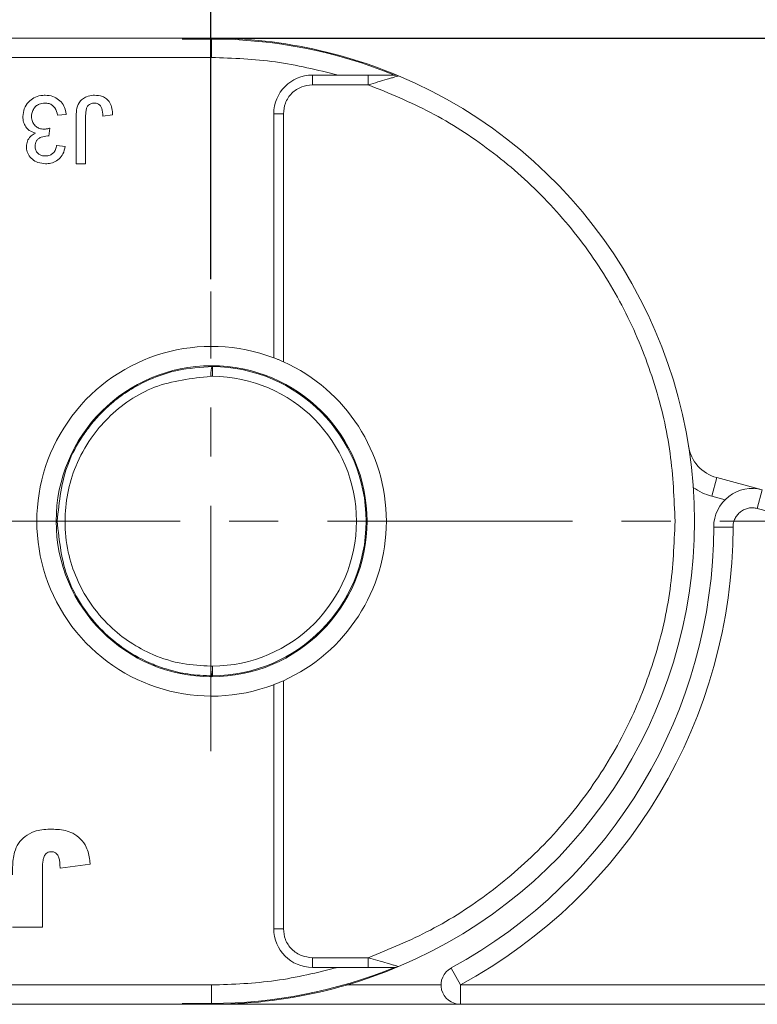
# Model space of a CAD drawing. Header units: millimetres. Extents: x 8853 to 11418, y 45 to 1005.
# Tile 253 of 256: x 11167 to 11205, y 427 to 478. Entities that reach past the tile are written whole.
import ezdxf

# ---------------------------------------------------------------- set-up
doc = ezdxf.new("R2010")
doc.units = ezdxf.units.MM
doc.linetypes.add('CENTERX2', pattern=[20.32, 12.7, -2.54, 2.54, -2.54])
doc.styles.get("Standard").update_dxf_attribs({"font": '仿宋_GB2312_0.TTF', "width": 0.8})
doc.dimstyles.new('ISO-35.1', dxfattribs={"dimtxt": 9, "dimasz": 7.5, "dimexe": 5, "dimexo": 0.625, "dimgap": 2.5, "dimtad": 1, "dimdsep": 46, "dimtxsty": 'Standard', "dimcen": 2.5, "dimadec": 0, "dimazin": 0, "dimtfac": 1, "dimtmove": 0, "dimatfit": 3, "dimfxl": 0, "dimarcsym": 0})

# ---------------------------------------------------------------- blocks, each defined once
blk = doc.blocks.new('*D72')
at = {"color": 0, "lineweight": -2, "transparency": 16777216}
for p, q in [((10888.187, 618.228), (11340.17, 618.228)), ((11335.17, 610.728), (11335.17, 434.54)), ((11229.398, 427.04), (11340.17, 427.04))]:
    blk.add_line(p, q, dxfattribs=at)
at = {"color": 0, "lineweight": 9, "transparency": 16777216}
for points in [[(11333.92, 610.728), (11336.42, 610.728), (11335.17, 618.228)], [(11333.92, 434.54), (11336.42, 434.54), (11335.17, 427.04)]]:
    blk.add_solid(points, dxfattribs=at)
at = {"layer": 'Defpoints', "color": 0, "lineweight": 9, "transparency": 16777216}
for p in [(10887.562, 618.228), (11228.773, 427.04), (11335.17, 427.04)]:
    blk.add_point(p, dxfattribs=at)
at = {"color": 0, "lineweight": 9, "transparency": 16777216, "insert": (11328.17, 522.634), "char_height": 9, "attachment_point": 5, "rotation": 90}
blk.add_mtext('2R+50', dxfattribs=at)
blk = doc.blocks.new('*D73')
at = {"color": 0, "lineweight": -2, "transparency": 16777216}
for p, q in [((11177.847, 477.04), (11304.87, 477.04)), ((11299.87, 469.54), (11299.87, 434.54)), ((11230.023, 427.04), (11304.87, 427.04))]:
    blk.add_line(p, q, dxfattribs=at)
at = {"color": 0, "lineweight": 9, "transparency": 16777216}
for points in [[(11298.62, 469.54), (11301.12, 469.54), (11299.87, 477.04)], [(11298.62, 434.54), (11301.12, 434.54), (11299.87, 427.04)]]:
    blk.add_solid(points, dxfattribs=at)
at = {"layer": 'Defpoints', "color": 0, "lineweight": 9, "transparency": 16777216}
for p in [(11177.222, 477.04), (11229.398, 427.04), (11299.87, 427.04)]:
    blk.add_point(p, dxfattribs=at)
at = {"color": 0, "lineweight": 9, "transparency": 16777216, "insert": (11292.87, 452.04), "char_height": 9, "attachment_point": 5, "rotation": 90}
blk.add_mtext('50', dxfattribs=at)
blk = doc.blocks.new('*D74')
at = {"color": 0, "lineweight": -2, "transparency": 16777216}
for p, q in [((11121.222, 464.563), (11121.222, 507.559)), ((11177.176, 464.563), (11177.176, 507.559)), ((11128.722, 502.559), (11169.676, 502.559))]:
    blk.add_line(p, q, dxfattribs=at)
at = {"color": 0, "lineweight": 9, "transparency": 16777216}
for points in [[(11128.722, 503.809), (11128.722, 501.309), (11121.222, 502.559)], [(11169.676, 503.809), (11169.676, 501.309), (11177.176, 502.559)]]:
    blk.add_solid(points, dxfattribs=at)
at = {"layer": 'Defpoints', "color": 0, "lineweight": 9, "transparency": 16777216}
for p in [(11177.176, 502.559), (11121.222, 463.938), (11177.176, 463.938)]:
    blk.add_point(p, dxfattribs=at)
at = {"color": 0, "lineweight": 9, "transparency": 16777216, "insert": (11149.199, 509.559), "char_height": 9, "attachment_point": 5}
blk.add_mtext('56', dxfattribs=at)
blk = doc.blocks.new('*D61')
at = {"color": 0, "lineweight": -2, "transparency": 16777216}
for p, q in [((11177.176, 464.563), (11177.176, 507.559)), ((11231.222, 441.327), (11231.222, 507.559)), ((11184.676, 502.559), (11223.722, 502.559))]:
    blk.add_line(p, q, dxfattribs=at)
at = {"color": 0, "lineweight": 9, "transparency": 16777216}
for points in [[(11184.676, 503.809), (11184.676, 501.309), (11177.176, 502.559)], [(11223.722, 503.809), (11223.722, 501.309), (11231.222, 502.559)]]:
    blk.add_solid(points, dxfattribs=at)
at = {"layer": 'Defpoints', "color": 0, "lineweight": 9, "transparency": 16777216}
for p in [(11231.222, 502.559), (11177.176, 463.938), (11231.222, 440.702)]:
    blk.add_point(p, dxfattribs=at)
at = {"color": 0, "lineweight": 9, "transparency": 16777216, "insert": (11204.199, 509.559), "char_height": 9, "attachment_point": 5}
blk.add_mtext('55', dxfattribs=at)

msp = doc.modelspace()

# ---------------------------------------------------------------- linework, layer by layer
at = {"color": 7, "linetype": 'Continuous', "lineweight": 15}
for p, q in [((11177.222, 477.04), (11137.408, 477.04)), ((11177.222, 476.994), (11175.705, 476.994)), ((11177.222, 476.994), (11177.222, 476.04)), ((11136.29, 476.04), (11177.222, 476.04)), ((11182.439, 474.628), (11182.439, 475.128)), ((11183.777, 475.128), (11182.439, 475.128)), ((11185.334, 475.128), (11183.777, 475.128)), ((11185.334, 475.128), (11185.334, 474.628)), ((11182.439, 474.628), (11185.334, 474.628)), ((11169.692, 473.098), (11169.244, 473.053)), ((11170.203, 470.54), (11170.203, 472.916)), ((11170.697, 472.947), (11170.697, 470.54)), ((11172.088, 473.064), (11171.594, 473.008)), ((11180.439, 460.499), (11180.439, 473.128)), ((11180.439, 473.128), (11180.939, 473.128)), ((11180.939, 460.292), (11180.939, 473.128)), ((11168.844, 472.38), (11168.798, 471.976)), ((11169.199, 471.483), (11169.647, 471.438)), ((11170.697, 470.54), (11170.203, 470.54)), ((11177.272, 460.04), (11177.269, 459.54)), ((11177.176, 459.54), (11177.269, 459.54)), ((11203.377, 454.301), (11203.118, 453.335)), ((11203.377, 454.301), (11205.74, 453.668)), ((11205.74, 453.668), (11205.481, 452.702)), ((11203.118, 453.335), (11203.808, 453.151)), ((11225.034, 447.463), (11205.481, 452.702)), ((11204.222, 451.737), (11203.222, 451.739)), ((11177.269, 444.54), (11177.176, 444.54)), ((11177.269, 444.54), (11177.272, 444.04)), ((11180.439, 430.953), (11180.439, 443.581)), ((11180.939, 430.953), (11180.939, 443.789)), ((11169.374, 434.092), (11170.932, 434.3)), ((11168.465, 434.1), (11168.465, 431.04)), ((11168.465, 431.04), (11166.906, 431.04)), ((11180.439, 430.953), (11180.939, 430.953)), ((11185.334, 429.453), (11182.439, 429.453)), ((11182.439, 428.953), (11182.439, 429.453)), ((11185.334, 428.953), (11185.334, 429.453)), ((11182.439, 428.953), (11183.777, 428.953)), ((11183.777, 428.953), (11185.334, 428.953)), ((11189.627, 428.919), (11190.104, 428.04)), ((11177.222, 428.04), (11136.29, 428.04)), ((11177.222, 428.04), (11177.222, 427.086)), ((11189.104, 428.04), (11184.222, 428.04)), ((11190.104, 428.04), (11230.222, 428.04)), ((11190.104, 428.04), (11190.104, 427.04)), ((11137.408, 427.04), (11177.222, 427.04)), ((11175.705, 427.086), (11177.222, 427.086)), ((11190.104, 427.04), (11177.222, 427.04)), ((11230.222, 427.04), (11190.104, 427.04))]:
    msp.add_line(p, q, dxfattribs=at)
at = {"color": 1, "linetype": 'CENTERX2', "lineweight": 13}
for p, q in [((11177.176, 440.143), (11177.176, 463.938)), ((10715.855, 452.04), (11241.313, 452.04))]:
    msp.add_line(p, q, dxfattribs=at)
at = {"color": 7, "linetype": 'Continuous', "lineweight": 15}
msp.add_circle((11177.222, 452.04), 8.05, dxfattribs=at)
for centre, radius, start, end in [((11177.222, 452.04), 25, 67.2121, 93.4786), ((11177.222, 452.04), 24.954, 67.7001, 90), ((11182.439, 473.128), 2, 90, 180), ((11186.712, 474.628), 0.5, 67.2121, 90), ((11177.222, 452.04), 25, 292.7879, 67.2121), ((11177.222, 452.04), 9.05, 69.1769, 290.8231), ((11177.222, 452.04), 9.05, 294.2509, 65.7491), ((11177.222, 452.04), 8, 270.355, 89.645), ((11177.222, 452.04), 7.5, 270.355, 89.645), ((11203.895, 456.233), 2, 188.9339, 255), ((11203.895, 456.233), 3, 234.7046, 255), ((11205.222, 451.736), 2, 75, 179.9335), ((11177.222, 451.769), 26, 298.4975, 359.9335), ((11177.222, 451.769), 27, 298.4975, 359.9335), ((11182.439, 430.953), 2, 180, 270), ((11177.222, 452.04), 25, 266.5214, 292.7879), ((11177.222, 452.04), 24.954, 270, 292.2999), ((11186.712, 429.453), 0.5, 270, 292.7879), ((11190.104, 428.04), 1, 118.4975, 270)]:
    msp.add_arc(centre, radius, start, end, dxfattribs=at)
for points in [[(11183.777, 475.128), (11182.7, 475.393), (11180.547, 475.925), (11178.33, 476.002), (11177.222, 476.04)], [(11177.222, 428.04), (11178.33, 428.079), (11180.547, 428.156), (11182.7, 428.687), (11183.777, 428.953)]]:
    msp.add_open_spline(points, degree=3, dxfattribs=at)
for points, knots in [([(11186.712, 475.128), (11186.711, 475.128), (11186.708, 475.128), (11186.686, 475.128), (11186.614, 475.128), (11186.419, 475.128), (11185.982, 475.128), (11185.593, 475.128), (11185.334, 475.128)], [0, 0, 0, 0, 0.02892, 0.058841, 0.126521, 0.252272, 0.502811, 1, 1, 1, 1]), ([(11186.718, 475.033), (11186.662, 475.016), (11186.543, 474.981), (11186.248, 474.893), (11185.839, 474.773), (11185.503, 474.676), (11185.334, 474.628)], [0, 0, 0, 0, 0.155955, 0.334064, 0.665854, 1, 1, 1, 1]), ([(11186.905, 475.089), (11186.896, 475.086), (11186.877, 475.08), (11186.773, 475.049), (11186.718, 475.033)], [0, 0, 0, 0, 0.47698, 1, 1, 1, 1]), ([(11180.939, 473.128), (11180.959, 473.316), (11180.991, 473.608), (11181.177, 473.957), (11181.371, 474.196), (11181.61, 474.39), (11181.959, 474.577), (11182.251, 474.608), (11182.439, 474.628)], [0, 0, 0, 0, 0.239443, 0.369607, 0.5, 0.630164, 0.760557, 1, 1, 1, 1]), ([(11185.334, 474.628), (11186.423, 474.183), (11188.641, 473.279), (11191.709, 471.286), (11194.519, 468.823), (11196.933, 465.905), (11198.863, 462.647), (11200.232, 459.169), (11201.07, 455.608), (11201.172, 453.216), (11201.222, 452.04)], [0, 0, 0, 0, 0.1198431, 0.2439998, 0.3712085, 0.5, 0.6287915, 0.7560002, 0.8801569, 1, 1, 1, 1]), ([(11167.449, 472.987), (11167.462, 473.123), (11167.488, 473.397), (11167.715, 473.732), (11168.016, 473.969), (11168.326, 474.074), (11168.527, 474.082), (11168.603, 474.085)], [0, 0, 0, 0, 0.228572, 0.459007, 0.660095, 0.870765, 1, 1, 1, 1]), ([(11168.603, 474.085), (11168.739, 474.074), (11168.99, 474.054), (11169.313, 473.869), (11169.545, 473.609), (11169.66, 473.334), (11169.684, 473.158), (11169.692, 473.098)], [0, 0, 0, 0, 0.249595, 0.46063, 0.671469, 0.886859, 1, 1, 1, 1]), ([(11170.203, 472.916), (11170.206, 473.049), (11170.213, 473.318), (11170.315, 473.667), (11170.52, 473.899), (11170.773, 474.038), (11170.999, 474.081), (11171.141, 474.084), (11171.166, 474.085)], [0, 0, 0, 0, 0.230985, 0.464973, 0.609952, 0.754605, 0.955682, 1, 1, 1, 1]), ([(11171.166, 474.085), (11171.302, 474.075), (11171.524, 474.059), (11171.797, 473.907), (11171.976, 473.693), (11172.079, 473.399), (11172.085, 473.179), (11172.088, 473.064)], [0, 0, 0, 0, 0.257051, 0.4188059, 0.5813296, 0.7801411, 1, 1, 1, 1]), ([(11168.587, 473.681), (11168.487, 473.672), (11168.317, 473.657), (11168.113, 473.523), (11167.978, 473.354), (11167.907, 473.165), (11167.9, 473.036), (11167.897, 472.984)], [0, 0, 0, 0, 0.269591, 0.459441, 0.648883, 0.856246, 1, 1, 1, 1]), ([(11169.244, 473.053), (11169.209, 473.186), (11169.158, 473.381), (11168.979, 473.579), (11168.796, 473.667), (11168.66, 473.676), (11168.587, 473.681)], [0, 0, 0, 0, 0.404921, 0.593605, 0.78306, 1, 1, 1, 1]), ([(11171.146, 473.681), (11171.082, 473.675), (11170.973, 473.663), (11170.843, 473.573), (11170.753, 473.453), (11170.699, 473.237), (11170.697, 473.063), (11170.697, 472.947)], [0, 0, 0, 0, 0.19306, 0.330934, 0.468862, 0.645656, 1, 1, 1, 1]), ([(11171.594, 473.008), (11171.586, 473.144), (11171.575, 473.327), (11171.476, 473.54), (11171.369, 473.633), (11171.252, 473.676), (11171.178, 473.68), (11171.146, 473.681)], [0, 0, 0, 0, 0.441322, 0.598348, 0.756856, 0.895495, 1, 1, 1, 1]), ([(11168.106, 472.124), (11167.991, 472.163), (11167.793, 472.229), (11167.587, 472.449), (11167.466, 472.701), (11167.455, 472.888), (11167.449, 472.987)], [0, 0, 0, 0, 0.302387, 0.525374, 0.748493, 1, 1, 1, 1]), ([(11167.897, 472.984), (11167.905, 472.895), (11167.919, 472.736), (11168.046, 472.539), (11168.212, 472.403), (11168.392, 472.339), (11168.508, 472.334), (11168.554, 472.332)], [0, 0, 0, 0, 0.254178, 0.457835, 0.661032, 0.868746, 1, 1, 1, 1]), ([(11168.554, 472.332), (11168.57, 472.333), (11168.604, 472.334), (11168.653, 472.339), (11168.701, 472.347), (11168.749, 472.356), (11168.797, 472.367), (11168.828, 472.376), (11168.844, 472.38)], [0, 0, 0, 0, 0.169524, 0.339551, 0.504185, 0.669008, 0.834436, 1, 1, 1, 1]), ([(11167.628, 471.43), (11167.639, 471.528), (11167.66, 471.718), (11167.821, 471.947), (11167.984, 472.065), (11168.081, 472.112), (11168.106, 472.124)], [0, 0, 0, 0, 0.328269, 0.636143, 0.9088, 1, 1, 1, 1]), ([(11168.733, 471.981), (11168.616, 471.968), (11168.44, 471.948), (11168.246, 471.837), (11168.142, 471.726), (11168.085, 471.592), (11168.08, 471.496), (11168.077, 471.445)], [0, 0, 0, 0, 0.3675596, 0.5509919, 0.6954114, 0.8395947, 1, 1, 1, 1]), ([(11168.798, 471.976), (11168.792, 471.977), (11168.782, 471.978), (11168.765, 471.979), (11168.749, 471.98), (11168.738, 471.981), (11168.733, 471.981)], [0, 0, 0, 0, 0.250087, 0.500185, 0.75003, 1, 1, 1, 1]), ([(11168.624, 470.54), (11168.488, 470.554), (11168.244, 470.578), (11167.926, 470.755), (11167.724, 471.003), (11167.637, 471.243), (11167.63, 471.384), (11167.628, 471.43)], [0, 0, 0, 0, 0.272752, 0.493599, 0.716338, 0.90619, 1, 1, 1, 1]), ([(11168.077, 471.445), (11168.083, 471.376), (11168.096, 471.246), (11168.206, 471.094), (11168.344, 470.992), (11168.484, 470.949), (11168.576, 470.945), (11168.61, 470.944)], [0, 0, 0, 0, 0.2487669, 0.4726731, 0.6635162, 0.8755788, 1, 1, 1, 1]), ([(11168.61, 470.944), (11168.694, 470.952), (11168.837, 470.965), (11169.011, 471.076), (11169.134, 471.233), (11169.18, 471.38), (11169.197, 471.471), (11169.199, 471.483)], [0, 0, 0, 0, 0.2859195, 0.4849885, 0.6843246, 0.9590687, 1, 1, 1, 1]), ([(11169.647, 471.438), (11169.614, 471.306), (11169.555, 471.068), (11169.336, 470.782), (11169.062, 470.606), (11168.811, 470.545), (11168.666, 470.541), (11168.624, 470.54)], [0, 0, 0, 0, 0.270658, 0.489263, 0.708369, 0.914642, 1, 1, 1, 1]), ([(11180.439, 460.499), (11180.444, 460.497), (11180.454, 460.493), (11180.532, 460.464), (11180.646, 460.418), (11180.788, 460.359), (11180.89, 460.313), (11180.939, 460.292)], [0, 0, 0, 0, 0.195481, 0.39079, 0.590918, 0.80353, 1, 1, 1, 1]), ([(11169.222, 452.04), (11169.332, 453.064), (11169.501, 454.626), (11170.382, 456.245), (11171.019, 457.115), (11171.606, 457.761), (11172.321, 458.39), (11173.193, 458.981), (11174.242, 459.495), (11175.607, 459.942), (11176.66, 460.004), (11177.272, 460.04)], [0, 0, 0, 0, 0.240474, 0.36674, 0.431374, 0.496973, 0.574274, 0.657931, 0.747953, 0.853469, 1, 1, 1, 1]), ([(11177.176, 459.54), (11177.178, 459.604), (11177.181, 459.701), (11177.193, 459.817), (11177.205, 459.895), (11177.22, 459.96), (11177.242, 460.023), (11177.26, 460.033), (11177.272, 460.04)], [0, 0, 0, 0, 0.241737, 0.368811, 0.499987, 0.622952, 0.760551, 1, 1, 1, 1]), ([(11177.176, 444.54), (11176.694, 444.565), (11175.669, 444.617), (11173.832, 445.195), (11172.142, 446.294), (11170.912, 447.764), (11170.192, 449.074), (11169.74, 450.491), (11169.524, 452.468), (11169.935, 454.548), (11170.889, 456.292), (11172.168, 457.799), (11174.226, 459.219), (11176.182, 459.432), (11177.176, 459.54)], [0, 0, 0, 0, 0.061889, 0.131328, 0.244605, 0.313858, 0.373076, 0.43302, 0.500643, 0.622436, 0.693091, 0.750459, 0.873201, 1, 1, 1, 1]), ([(11205.481, 452.702), (11205.406, 452.717), (11205.256, 452.747), (11205.026, 452.725), (11204.806, 452.656), (11204.609, 452.537), (11204.442, 452.377), (11204.319, 452.183), (11204.237, 451.967), (11204.227, 451.814), (11204.222, 451.737)], [0, 0, 0, 0, 0.124851, 0.249992, 0.374699, 0.499992, 0.624699, 0.749992, 0.874851, 1, 1, 1, 1]), ([(11177.272, 444.04), (11176.845, 444.057), (11176.067, 444.088), (11175.038, 444.326), (11173.925, 444.714), (11172.751, 445.344), (11171.511, 446.364), (11170.513, 447.591), (11169.502, 449.454), (11169.333, 451.016), (11169.222, 452.04)], [0, 0, 0, 0, 0.1023809, 0.1864937, 0.2523234, 0.3848537, 0.5031199, 0.6331971, 0.759482, 1, 1, 1, 1]), ([(11201.222, 452.04), (11201.172, 450.865), (11201.07, 448.472), (11200.232, 444.911), (11198.863, 441.433), (11196.933, 438.175), (11194.519, 435.258), (11191.709, 432.794), (11188.641, 430.802), (11186.423, 429.897), (11185.334, 429.453)], [0, 0, 0, 0, 0.119843, 0.244, 0.371208, 0.5, 0.628792, 0.756, 0.880157, 1, 1, 1, 1]), ([(11177.272, 444.04), (11177.26, 444.047), (11177.242, 444.057), (11177.22, 444.121), (11177.205, 444.186), (11177.193, 444.264), (11177.181, 444.38), (11177.178, 444.477), (11177.176, 444.54)], [0, 0, 0, 0, 0.239449, 0.377097, 0.500013, 0.631205, 0.758284, 1, 1, 1, 1]), ([(11180.939, 443.789), (11180.88, 443.762), (11180.76, 443.71), (11180.602, 443.645), (11180.49, 443.601), (11180.444, 443.583), (11180.44, 443.582), (11180.439, 443.581)], [0, 0, 0, 0, 0.238951, 0.478398, 0.703727, 0.911587, 1, 1, 1, 1]), ([(11166.906, 433.746), (11166.908, 433.879), (11166.914, 434.273), (11166.964, 434.834), (11167.197, 435.387), (11167.563, 435.749), (11168.111, 436.057), (11168.57, 436.087), (11168.846, 436.105)], [0, 0, 0, 0, 0.1136198, 0.3358942, 0.4750673, 0.6142166, 0.7674037, 1, 1, 1, 1]), ([(11168.846, 436.105), (11168.979, 436.102), (11169.382, 436.093), (11169.96, 435.979), (11170.462, 435.613), (11170.784, 435.126), (11170.9, 434.662), (11170.927, 434.364), (11170.932, 434.3)], [0, 0, 0, 0, 0.128183, 0.387536, 0.549691, 0.711944, 0.938522, 1, 1, 1, 1]), ([(11168.465, 434.1), (11168.468, 434.234), (11168.474, 434.431), (11168.531, 434.671), (11168.607, 434.805), (11168.705, 434.89), (11168.814, 434.93), (11168.888, 434.934), (11168.922, 434.936)], [0, 0, 0, 0, 0.372716, 0.548628, 0.683692, 0.793503, 0.903383, 1, 1, 1, 1]), ([(11168.922, 434.936), (11168.952, 434.935), (11169.003, 434.933), (11169.078, 434.914), (11169.124, 434.89), (11169.149, 434.872), (11169.153, 434.869)], [0, 0, 0, 0, 0.364246, 0.622323, 0.945339, 1, 1, 1, 1]), ([(11169.153, 434.869), (11169.199, 434.819), (11169.291, 434.718), (11169.348, 434.515), (11169.369, 434.306), (11169.372, 434.164), (11169.374, 434.092)], [0, 0, 0, 0, 0.243238, 0.486568, 0.742114, 1, 1, 1, 1]), ([(11182.439, 429.453), (11182.251, 429.473), (11181.959, 429.504), (11181.61, 429.691), (11181.371, 429.884), (11181.177, 430.123), (11180.991, 430.473), (11180.959, 430.764), (11180.939, 430.953)], [0, 0, 0, 0, 0.239443, 0.369607, 0.5, 0.630164, 0.760557, 1, 1, 1, 1]), ([(11185.334, 429.453), (11185.502, 429.404), (11185.839, 429.307), (11186.249, 429.187), (11186.544, 429.099), (11186.664, 429.064), (11186.72, 429.047)], [0, 0, 0, 0, 0.333317, 0.665606, 0.843893, 1, 1, 1, 1]), ([(11185.334, 428.953), (11185.593, 428.953), (11185.983, 428.953), (11186.42, 428.953), (11186.615, 428.953), (11186.686, 428.953), (11186.708, 428.953), (11186.711, 428.953), (11186.712, 428.953)], [0, 0, 0, 0, 0.498425, 0.748704, 0.873574, 0.94108, 0.971006, 1, 1, 1, 1]), ([(11186.72, 429.047), (11186.774, 429.031), (11186.877, 429), (11186.896, 428.994), (11186.905, 428.992)], [0, 0, 0, 0, 0.522804, 1, 1, 1, 1])]:
    msp.add_open_spline(points, degree=3, knots=knots, dxfattribs=at)

# ---------------------------------------------------------------- dimensions: what is measured, and where the dimension line sits
at = {"color": 5, "lineweight": 9}
dim = msp.add_linear_dim(base=(11335.17, 427.04), p1=(10887.562, 618.228), p2=(11228.773, 427.04), angle=90, text='2R+50', dimstyle='ISO-35.1', dxfattribs=at)
dim.commit()
dim.dimension.update_dxf_attribs({"geometry": '*D72', "text_midpoint": (11328.17, 522.634)})
for base, p1, p2, text, picture, middle in [((11177.176, 502.559), (11121.222, 463.938), (11177.176, 463.938), '56', '*D74', (11149.199, 509.559)), ((11231.222, 502.559), (11177.176, 463.938), (11231.222, 440.702), '55', '*D61', (11204.199, 509.559))]:
    dim = msp.add_linear_dim(base=base, p1=p1, p2=p2, text=text, dimstyle='ISO-35.1', dxfattribs=at)
    dim.commit()
    dim.dimension.update_dxf_attribs({"geometry": picture, "text_midpoint": middle})
dim = msp.add_linear_dim(base=(11299.87, 427.04), p1=(11177.222, 477.04), p2=(11229.398, 427.04), angle=90, dimstyle='ISO-35.1', dxfattribs=at)
dim.commit()
dim.dimension.update_dxf_attribs({"geometry": '*D73', "text_midpoint": (11292.87, 452.04)})

doc.saveas('drawing.dxf')
